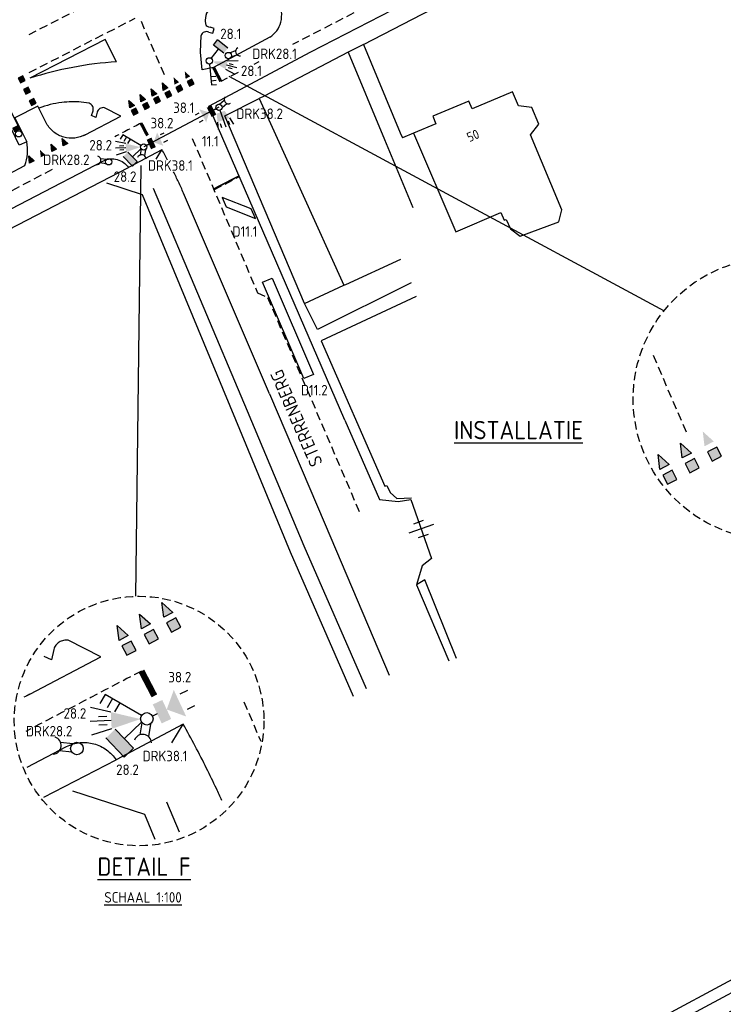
# Model space of a CAD drawing. Header units: metres. Extents: x 146651 to 147236, y 458601 to 459010.
# Tile 17 of 24: x 146930 to 146998, y 458805 to 458899. Entities that reach past the tile are written whole.
import ezdxf
from ezdxf.enums import TextEntityAlignment as Align

# ---------------------------------------------------------------- set-up
doc = ezdxf.new("R2010")
doc.units = ezdxf.units.M
doc.header["$LTSCALE"] = 0.25
doc.linetypes.add('HIDDEN2', pattern=[4.7625, 3.175, -1.5875])
for name, color, linetype in [('GEBOUWEN', 3, 'Continuous'), ('INST-T-CODE', 1, 'Continuous'), ('INSTALLATIE', 2, 'Continuous'), ('LUS-T-CODE', 1, 'Continuous'), ('LUSSEN', 7, 'Continuous'), ('MAATVOERING', 7, 'Continuous'), ('MARKERING', 9, 'Continuous'), ('N2378200$0$TEK-D02', 7, 'Continuous'), ('ONDERGROND', 7, 'Continuous'), ('TXT-020', 1, 'Continuous'), ('TXT-035', 2, 'Continuous')]:
    doc.layers.add(name, color=color, linetype=linetype)
doc.styles.add('I020-0', font='ISOCP.shx', dxfattribs={"height": 1})
doc.styles.add('I020-1', font='ISO', dxfattribs={"height": 2})
doc.styles.add('I035-0', font='ISOCP.shx', dxfattribs={"height": 1.75})
doc.styles.add('ISO', font='isocp.shx')

# ---------------------------------------------------------------- blocks, each defined once
blk = doc.blocks.new('N2378200$0$DRHEK')
at = {"linetype": 'Continuous'}
for p, q in [((1.25, 0), (-1.25, 0)), ((-0.5, 0.7), (0.5, 0.7)), ((-0.5, -0.7), (0.5, -0.7))]:
    blk.add_line(p, q, dxfattribs=at)
blk = doc.blocks.new('V_10X1')
blk.add_lwpolyline([(0.5, 0), (0.5, -10), (-0.5, -10), (-0.5, 0)], close=True)
at = {"layer": 'LUS-T-CODE', "style": 'I020-1'}
blk.add_attdef('LUS', text='', height=1, rotation=270, dxfattribs=at).set_placement((-0.021, -11.42), align=Align.MIDDLE)
blk = doc.blocks.new('V_3X1S')
blk.add_lwpolyline([(0, -1), (-2.121, -3.121), (-2.121, -2.121), (0, 0)], close=True)
at = {"layer": 'LUS-T-CODE', "style": 'ISO'}
blk.add_attdef('LUS', text='', height=1, rotation=270, dxfattribs=at).set_placement((-0.711, -3.854), align=Align.MIDDLE)
blk = doc.blocks.new('V_DRK')
for p, q in [((0.22, 0.204), (0.818, 0.204)), ((0.22, -0.204), (0.806, -0.204))]:
    blk.add_line(p, q)
blk.add_arc((1.174, -0.01), 0.416, 101.0729, 258.884)
at = {"layer": 'INST-T-CODE', "style": 'I020-1'}
blk.add_attdef('INST', text='', height=1, dxfattribs=at).set_placement((3.19, -0.003), align=Align.MIDDLE)
blk = doc.blocks.new('V_MAST')
blk.add_circle((0, 0), 0.3)
blk = doc.blocks.new('V_20LNT')
for p, q in [((1.7, 0.4), (2.666, 0.659)), ((1.7, 0), (2.7, 0)), ((1.9, 0.2), (2.3, 0.2)), ((1.7, -0.4), (2.666, -0.659)), ((1.9, -0.2), (2.3, -0.2))]:
    blk.add_line(p, q)
blk.add_solid([(0.3, 0), (1.7, 0.4), (1.7, -0.4)])
at = {"layer": 'INST-T-CODE', "style": 'I020-1'}
blk.add_attdef('LNT', text='', height=1, dxfattribs=at).set_placement((4.129, 0), align=Align.MIDDLE)
blk = doc.blocks.new('V_VGLNT')
for p, q in [((0.548, 0), (0.3, 0)), ((1.948, 0.4), (2.348, 0.4)), ((1.948, -0.4), (2.348, -0.4))]:
    blk.add_line(p, q)
for points in [[(0.548, 0.5), (1.048, 0.5), (0.548, -0.5), (1.048, -0.5)], [(1.048, 0), (1.748, 0.7), (1.748, -0.7)]]:
    blk.add_solid(points)
at = {"layer": 'INST-T-CODE', "style": 'I020-1'}
blk.add_attdef('INST', text='', height=1, dxfattribs=at).set_placement((4.115, -0.001), align=Align.MIDDLE)
blk = doc.blocks.new('V_30LNT')
for p, q in [((0.3, 0), (1.975, 0)), ((1.3, 0.6), (1.979, 0.769)), ((1.5, 0.4), (1.9, 0.4)), ((1.3, -0.6), (1.979, -0.769)), ((1.5, -0.4), (1.9, -0.4))]:
    blk.add_line(p, q)
blk.add_solid([(0.5, 0.4), (0.5, -0.4), (1.3, 0.6), (1.3, -0.6)])
at = {"layer": 'INST-T-CODE', "style": 'I020-1'}
blk.add_attdef('LNT', text='', height=1, dxfattribs=at).set_placement((3.534, -0.001), align=Align.MIDDLE)
blk = doc.blocks.new('V_SECLNT')
for p, q in [((1.5, 0), (1.5, 0.5)), ((1.9, 0), (1.9, 0.5)), ((2.3, 0), (2.3, 0.5)), ((0.3, 0), (2.3, 0))]:
    blk.add_line(p, q)
blk = doc.blocks.new('SVW-VRI_DETECTIE_RADAR')
at = {"color": 0, "linetype": 'ByBlock'}
for p, q in [((1.132, 0.63), (1.746, 0.63)), ((1.132, -0.63), (1.132, 0.63)), ((1.746, -0.63), (1.746, 0.63)), ((0, 0), (1.132, 0))]:
    blk.add_line(p, q, dxfattribs=at)
blk.add_solid([(1.132, -0.63), (1.132, 0.63), (1.746, -0.63), (1.746, 0.63)], dxfattribs=at)
at = {"layer": 'INST-T-CODE', "style": 'I035-0'}
blk.add_attdef('RAD', (2.218, -0.132), '', height=1, dxfattribs=at)

msp = doc.modelspace()

# ---------------------------------------------------------------- hatches: boundary and pattern name
at = {"layer": 'MARKERING'}
for points in [[(146930.678, 458893.431), (146930.229, 458893.211), (146930.449, 458892.762), (146930.898, 458892.982)], [(146945.149, 458892.591), (146945.593, 458892.822), (146945.064, 458893.298)], [(146946.214, 458893.144), (146946.658, 458893.375), (146946.129, 458893.851)], [(146947.026, 458892.665), (146946.796, 458893.108), (146946.352, 458892.878), (146946.583, 458892.434)], [(146931.206, 458892.353), (146930.757, 458892.133), (146930.977, 458891.684), (146931.426, 458891.904)], [(146943.019, 458891.485), (146943.463, 458891.716), (146942.934, 458892.192)], [(146944.084, 458892.038), (146944.528, 458892.269), (146943.999, 458892.745)], [(146944.896, 458891.559), (146944.666, 458892.003), (146944.222, 458891.772), (146944.453, 458891.328)], [(146945.961, 458892.112), (146945.731, 458892.555), (146945.287, 458892.325), (146945.518, 458891.881)], [(146931.734, 458891.275), (146931.285, 458891.055), (146931.504, 458890.606), (146931.954, 458890.826)], [(146940.889, 458890.38), (146941.333, 458890.61), (146940.804, 458891.086)], [(146941.954, 458890.933), (146942.398, 458891.163), (146941.869, 458891.639)], [(146943.831, 458891.006), (146943.601, 458891.45), (146943.157, 458891.219), (146943.388, 458890.775)], [(146941.701, 458889.9), (146941.471, 458890.344), (146941.027, 458890.113), (146941.257, 458889.67)], [(146942.766, 458890.453), (146942.536, 458890.897), (146942.092, 458890.666), (146942.322, 458890.223)], [(146934.533, 458886.744), (146934.978, 458886.972), (146934.452, 458887.451)], [(146932.397, 458885.649), (146932.842, 458885.877), (146932.316, 458886.357)], [(146933.465, 458886.197), (146933.91, 458886.425), (146933.384, 458886.904)], [(146931.329, 458885.102), (146931.774, 458885.33), (146931.248, 458885.809)], [(146995.723, 458858.078), (146996.61, 458858.538), (146995.552, 458859.491)], [(146993.593, 458856.972), (146994.48, 458857.433), (146993.422, 458858.386)], [(146991.463, 458855.866), (146992.35, 458856.327), (146991.292, 458857.28)], [(146997.347, 458857.118), (146996.887, 458858.006), (146995.999, 458857.545), (146996.46, 458856.658)], [(146995.217, 458856.013), (146994.757, 458856.9), (146993.869, 458856.439), (146994.33, 458855.552)], [(146993.087, 458854.907), (146992.627, 458855.794), (146991.739, 458855.333), (146992.2, 458854.446)], [(146944.122, 458841.76), (146945.009, 458842.221), (146943.951, 458843.174)], [(146941.992, 458840.654), (146942.879, 458841.115), (146941.821, 458842.068)], [(146945.747, 458840.801), (146945.286, 458841.688), (146944.398, 458841.227), (146944.859, 458840.34)], [(146939.862, 458839.548), (146940.749, 458840.009), (146939.691, 458840.962)], [(146943.617, 458839.695), (146943.156, 458840.582), (146942.268, 458840.121), (146942.729, 458839.234)], [(146941.486, 458838.589), (146941.026, 458839.476), (146940.138, 458839.016), (146940.599, 458838.128)]]:
    msp.add_hatch(color=256, dxfattribs=at).paths.add_polyline_path(points)

# ---------------------------------------------------------------- linework, layer by layer
at = {"layer": 'GEBOUWEN'}
for points in [[(146967.97, 458887.948), (146971.986, 458878.544), (146976.291, 458880.382), (146976.605, 458879.646), (146976.807, 458879.733), (146977.2, 458878.813), (146978.149, 458878.13), (146981.823, 458879.497), (146982.095, 458880.635), (146979.122, 458887.792), (146979.903, 458888.831), (146979.254, 458890.391), (146977.966, 458890.571), (146977.418, 458891.892)], [(146977.418, 458891.892), (146973.548, 458890.285), (146973.249, 458891.006), (146969.786, 458889.568), (146970.086, 458888.845), (146967.97, 458887.948)]]:
    msp.add_lwpolyline(points, dxfattribs=at)
at = {"layer": 'INSTALLATIE'}
msp.add_line((146930.545, 458888.028), (146923.466, 458902.346), dxfattribs=at)
msp.add_solid([(146929.665, 458888.455), (146930.203, 458888.721), (146929.873, 458888.033), (146930.411, 458888.3)], dxfattribs=at)
at = {"layer": 'MAATVOERING', "color": 1}
for points in [[(146950.323, 458893.408), (146991.863, 458871.011)], [(146941.934, 458884.871), (146941.425, 458843.761)]]:
    msp.add_lwpolyline(points, dxfattribs=at)
at = {"layer": 'MAATVOERING'}
msp.add_lwpolyline([(146949.394, 458890.431), (146942.215, 458886.639)], dxfattribs=at)
at = {"layer": 'MAATVOERING', "linetype": 'HIDDEN2'}
for centre, radius in [((147002.366, 458862.607), 13.451), ((146941.772, 458831.858), 11.908)]:
    msp.add_circle(centre, radius, dxfattribs=at)
at = {"layer": 'MARKERING', "linetype": 'HIDDEN2'}
for points in [[(146969.692, 458789.079, 0.005888), (147040.047, 458826.904), (147113.201, 458867.277, 0.005419), (147205.794, 458920.643, 0.005419)], [(147222.401, 458893.519), (147138.548, 458845.029), (147088.997, 458817.358, -0.005232), (146969.568, 458753.592)], [(146941.958, 458888.916, 0.000023), (146939.448, 458887.605, 0.000023)], [(146933.488, 458884.491, 0.000149), (146917.411, 458876.081)], [(146942, 458836.622, 0.000051), (146930.97, 458830.859, 0.000023)], [(146963.802, 458765.768, 0.002813), (147042.465, 458807.447)]]:
    msp.add_lwpolyline(points, format="xyb", dxfattribs=at)
for points in [[(146949.927, 458906.95), (146931.247, 458897.334)], [(146971.799, 458904.343), (146956.427, 458896.423)], [(146938.74, 458897.563), (146941.407, 458898.936)], [(146941.958, 458898.654), (146944.305, 458893.201)], [(146938.305, 458897.334), (146931.136, 458893.644)], [(146953.193, 458894.757), (146952.717, 458894.512)], [(146951.229, 458893.745), (146949.575, 458892.893)], [(146946.849, 458887.452), (146953.069, 458872.729), (146954.028, 458872.279), (146962.835, 458851.719)], [(146948.917, 458882.557), (146951.351, 458883.81)], [(146990.824, 458866.758), (146994.035, 458859.298)], [(146951.782, 458833.694), (146953.376, 458829.922)]]:
    msp.add_lwpolyline(points, dxfattribs=at)
at = {"layer": 'MARKERING'}
for points in [[(146938.534, 458896.89), (146931.365, 458893.199)], [(146939.628, 458894.768), (146938.534, 458896.89)]]:
    msp.add_lwpolyline(points, dxfattribs=at)
msp.add_lwpolyline([(146939.628, 458894.768, 0.061767), (146931.365, 458893.199, 0.140788)], format="xyb", dxfattribs=at)
for points, const_width in [([(146948.881, 458894.222), (146949.575, 458892.893)], 0.3), ([(146942.576, 458887.733), (146941.958, 458888.916)], 0.3), ([(146948.888, 458882.626), (146951.322, 458883.879)], 0.15), ([(146943.235, 458834.256), (146942, 458836.622)], 0.6)]:
    msp.add_lwpolyline(points, dxfattribs=dict(at, const_width=const_width))
for points in [[(146930.678, 458893.431), (146930.229, 458893.211), (146930.449, 458892.762), (146930.898, 458892.982)], [(146947.026, 458892.665), (146946.796, 458893.108), (146946.352, 458892.878), (146946.583, 458892.434)], [(146931.206, 458892.353), (146930.757, 458892.133), (146930.977, 458891.684), (146931.426, 458891.904)], [(146943.463, 458891.716), (146943.019, 458891.485), (146942.934, 458892.192)], [(146944.528, 458892.269), (146944.084, 458892.038), (146943.999, 458892.745)], [(146944.896, 458891.559), (146944.666, 458892.003), (146944.222, 458891.772), (146944.453, 458891.328)], [(146945.961, 458892.112), (146945.731, 458892.555), (146945.287, 458892.325), (146945.518, 458891.881)], [(146931.734, 458891.275), (146931.285, 458891.055), (146931.504, 458890.606), (146931.954, 458890.826)], [(146941.333, 458890.61), (146940.889, 458890.38), (146940.804, 458891.086)], [(146942.398, 458891.163), (146941.954, 458890.933), (146941.869, 458891.639)], [(146943.831, 458891.006), (146943.601, 458891.45), (146943.157, 458891.219), (146943.388, 458890.775)], [(146941.701, 458889.9), (146941.471, 458890.344), (146941.027, 458890.113), (146941.257, 458889.67)], [(146942.766, 458890.453), (146942.536, 458890.897), (146942.092, 458890.666), (146942.322, 458890.223)], [(146934.978, 458886.972), (146934.533, 458886.744), (146934.452, 458887.451)], [(146933.91, 458886.425), (146933.465, 458886.197), (146933.384, 458886.904)], [(146931.774, 458885.33), (146931.329, 458885.102), (146931.248, 458885.809)], [(146994.48, 458857.433), (146993.593, 458856.972), (146993.422, 458858.386)], [(146992.35, 458856.327), (146991.463, 458855.866), (146991.292, 458857.28)], [(146997.347, 458857.118), (146996.887, 458858.006), (146995.999, 458857.545), (146996.46, 458856.658)], [(146995.217, 458856.013), (146994.757, 458856.9), (146993.869, 458856.439), (146994.33, 458855.552)], [(146993.087, 458854.907), (146992.627, 458855.794), (146991.739, 458855.333), (146992.2, 458854.446)], [(146945.009, 458842.221), (146944.122, 458841.76), (146943.951, 458843.174)], [(146942.879, 458841.115), (146941.992, 458840.654), (146941.821, 458842.068)], [(146945.747, 458840.801), (146945.286, 458841.688), (146944.398, 458841.227), (146944.859, 458840.34)], [(146940.749, 458840.009), (146939.862, 458839.548), (146939.691, 458840.962)], [(146943.617, 458839.695), (146943.156, 458840.582), (146942.268, 458840.121), (146942.729, 458839.234)], [(146941.486, 458838.589), (146941.026, 458839.476), (146940.138, 458839.016), (146940.599, 458838.128)]]:
    msp.add_lwpolyline(points, close=True, dxfattribs=at)
at = {"layer": 'ONDERGROND'}
for p, q in [((146948.941, 458897.942), (146948.542, 458898.081)), ((146948.806, 458897.489), (146948.941, 458897.942)), ((146947.639, 458895.698), (146947.697, 458897.273)), ((146948.443, 458897.589), (146948.806, 458897.489)), ((146963.191, 458896.417), (146961.732, 458895.698)), ((146947.807, 458894.014), (146947.639, 458895.698)), ((146961.732, 458895.698), (146953.707, 458891.498)), ((146948.881, 458894.222), (146947.807, 458894.014)), ((146953.707, 458891.498), (146953.238, 458891.253)), ((146953.238, 458891.253), (146961.302, 458873.439)), ((146932.224, 458890.358), (146932.1, 458890.524)), ((146936.497, 458887.744), (146936.627, 458887.81)), ((146943.949, 458886.382), (146940.753, 458884.676)), ((146929.304, 458884.057), (146930.888, 458884.869)), ((146954.203, 458863.065), (146946.018, 458882.239)), ((146961.493, 458873.527), (146966.755, 458875.943)), ((146957.552, 458871.717), (146961.302, 458873.439)), ((146961.302, 458873.439), (146961.493, 458873.527)), ((146968.224, 458872.385), (146959.157, 458868.144)), ((146959.157, 458868.144), (146965.228, 458854.276)), ((146954.203, 458863.065), (146959.528, 458850.61)), ((146961.416, 458860.554), (146964.719, 458853.001)), ((146965.228, 458854.276), (146965.424, 458854.336)), ((146965.424, 458854.336), (146965.728, 458853.653)), ((146965.728, 458853.653), (146966.376, 458853.076)), ((146964.719, 458853.001), (146966.505, 458852.802)), ((146966.376, 458853.076), (146967.769, 458853.15)), ((146966.505, 458852.802), (146967.695, 458852.988)), ((146967.695, 458852.988), (146969.669, 458847.38)), ((146959.528, 458850.61), (146965.636, 458836.224)), ((146969.669, 458847.38), (146968.795, 458846.66)), ((146968.795, 458846.66), (146968.232, 458844.867)), ((146969.053, 458845.342), (146968.232, 458844.867)), ((146972.045, 458837.833), (146969.053, 458845.342)), ((146968.232, 458844.867), (146971.316, 458837.607)), ((146931.079, 458834.276), (146931.339, 458834.409)), ((146945.983, 458831.553), (146939.591, 458828.141)), ((147012.355, 458814.712), (146987.096, 458801.138))]:
    msp.add_line(p, q, dxfattribs=at)
for points in [[(146944.775, 458777.838), (146966.909, 458789.322), (146976.758, 458794.403), (146988.038, 458800.42), (147008.291, 458811.293), (147032.549, 458824.506), (147056.382, 458837.576), (147082.843, 458852.07), (147116.063, 458870.571), (147136.12, 458881.978), (147156.136, 458893.464), (147177.105, 458905.556), (147197.14, 458917.201), (147205.042, 458921.873)], [(146950.479, 458891.609), (146958.177, 458895.703), (146973.752, 458903.76), (146993.502, 458913.699)], [(146963.191, 458896.417), (146978.182, 458904.214), (146986.823, 458908.511), (146988.705, 458909.438)], [(146954.255, 458897.103), (146954.255, 458897.103), (146948.881, 458894.222)], [(146963.191, 458896.417), (146966.696, 458887.988), (146966.898, 458887.502)], [(146961.732, 458895.698), (146965.197, 458887.364), (146967.897, 458880.875)], [(146961.416, 458860.554), (146948.444, 458890.527), (146950.479, 458891.609)], [(146957.552, 458871.717), (146949.951, 458889.62), (146953.238, 458891.253)], [(146932.1, 458890.524), (146929.917, 458889.432)], [(146929.917, 458889.432), (146931.052, 458887.122), (146930.339, 458886.804), (146929.249, 458889.083)], [(146967.97, 458887.948), (146966.898, 458887.502)], [(146880.236, 458853.885), (146882.182, 458854.871), (146898.167, 458862.821), (146913.946, 458870.815), (146931.982, 458880.147), (146940.753, 458884.676)], [(146967.745, 458873.666), (146958.782, 458869.231), (146957.552, 458871.717)], [(146932.697, 458824.582), (146939.591, 458828.141)]]:
    msp.add_lwpolyline(points, dxfattribs=at)
for points in [[(146954.255, 458897.103, 0.089814), (146954.908, 458897.737, 0.089814), (146955.296, 458898.56, 0.100299), (146955.359, 458899.572, 0.100299), (146955.023, 458900.529), (146955.023, 458900.529)], [(146936.627, 458887.81), (146940.02, 458889.59), (146938.464, 458890.384, 0.092651), (146938.241, 458890.381, 0.092651), (146938.034, 458890.297, 0.090938), (146937.874, 458890.148, 0.090938), (146937.777, 458889.951), (146937.66, 458889.446), (146937.241, 458889.655), (146937.379, 458890.082, 0.090419), (146937.405, 458890.292, 0.090419), (146937.355, 458890.497, 0.101958), (146937.217, 458890.69, 0.101958), (146937.013, 458890.813), (146936.264, 458890.917, 0.024031), (146935.332, 458890.942, 0.024031), (146934.401, 458890.876, 0.02888), (146933.298, 458890.68, 0.02888), (146932.224, 458890.358)], [(146936.627, 458887.81, -0.096142), (146935.639, 458887.495, -0.096142), (146934.603, 458887.572, -0.099785), (146933.641, 458888.055, -0.099785), (146932.941, 458888.873), (146932.224, 458890.358)], [(146930.888, 458884.869, 0.131831), (146931.052, 458887.122, 0.131831)], [(146771.851, 458803.716), (146773.222, 458804.349), (146798.646, 458816.328), (146825.296, 458829.021), (146845.158, 458838.587), (146853.659, 458842.681), (146881.409, 458856.326), (146897.388, 458864.213), (146913.174, 458872.202), (146931.174, 458881.549), (146938.39, 458885.32, -0.090633), (146939.03, 458885.502, -0.090633), (146939.693, 458885.445, -0.090675), (146940.294, 458885.158, -0.090675), (146940.753, 458884.676)], [(146931.339, 458834.409), (146938.125, 458837.969), (146935.013, 458839.557, 0.092651), (146934.567, 458839.551, 0.092651), (146934.153, 458839.383, 0.090938), (146933.832, 458839.084, 0.090938), (146933.639, 458838.691), (146933.405, 458837.681), (146932.73, 458838.018)], [(146931.339, 458834.409, -0.028261), (146930.783, 458834.145, -0.096142)], [(146931.091, 458827.457), (146934.865, 458829.429, -0.090633), (146936.145, 458829.792, -0.090633), (146937.471, 458829.679, -0.090675), (146938.671, 458829.104, -0.090675), (146939.591, 458828.141)]]:
    msp.add_lwpolyline(points, format="xyb", dxfattribs=at)
at = {"layer": 'ONDERGROND', "flags": 128}
for points in [[(146943.401, 458885.486), (146943.949, 458886.382)], [(146962.246, 458834.181), (146956.226, 458847.964), (146951.016, 458860.615), (146942.113, 458882.066), (146938.687, 458883.182)], [(146963.475, 458834.921), (146957.514, 458848.556), (146952.126, 458861.44), (146943.166, 458882.662)], [(146944.886, 458829.761), (146945.983, 458831.553)], [(146943.294, 458820.552), (146942.311, 458822.921), (146935.459, 458825.153)], [(146945.621, 458821.259), (146944.416, 458824.113)]]:
    msp.add_lwpolyline(points, dxfattribs=at)
at = {"layer": 'ONDERGROND'}
for centre, radius, start, end in [((146949.821, 458898.74), 1.734, 149.78725, 179.59959), ((146950.875, 458898.733), 2.788, 179.59959, 185.90144), ((146948.199, 458897.127), 0.523, 87.4324, 112.71495), ((146948.482, 458898.485), 0.382, 185.90144, 202.98167), ((146948.472, 458898.481), 0.371, 202.98167, 238.24531), ((146948.199, 458897.127), 0.523, 62.14985, 87.4324), ((146948.577, 458898.652), 0.572, 238.24531, 266.48476), ((146948.199, 458897.127), 0.523, 138.2397, 163.76445), ((146948.199, 458897.127), 0.523, 112.71495, 138.2397), ((146901.932, 458862.811), 48.178, 27.93245, 29.29211), ((146901.932, 458862.811), 48.178, 25.17772, 26.45789), ((146901.932, 458862.811), 48.178, 23.78266, 25.17772), ((146861.948, 458784.41), 96.356, 26.45789, 29.29211), ((146861.948, 458784.41), 96.356, 25.17772, 26.45789), ((146861.948, 458784.41), 96.356, 24.43846, 25.17772)]:
    msp.add_arc(centre, radius, start, end, dxfattribs=at)

# ---------------------------------------------------------------- block references
at = {"layer": 'INSTALLATIE'}
ref = msp.add_blockref('SVW-VRI_DETECTIE_RADAR', (146948.657, 458895.091), dxfattribs=dict(at, rotation=51.58789449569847))
ref.add_attrib('RAD', '28.1', (146949.512, 458896.93), dxfattribs={"layer": 'INST-T-CODE', "height": 1, "style": 'I035-0'})
ref = msp.add_blockref('V_DRK', (146950.288, 458895.364), dxfattribs=dict(at, rotation=19.7170723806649))
ref.add_attrib('INST', 'DRK28.1', dxfattribs={"layer": 'INST-T-CODE', "height": 1, "style": 'I020-1'}).set_placement((146954.697, 458895.532), align=Align.MIDDLE)
for p in [(146948.47, 458894.856), (146950.288, 458895.364), (146949.394, 458890.431), (146930.276, 458887.895), (146942.215, 458886.639), (146938.88, 458885.223)]:
    msp.add_blockref('V_MAST', p, dxfattribs=at)
ref = msp.add_blockref('V_20LNT', (146948.47, 458894.856), dxfattribs=dict(at, rotation=346.6192487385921))
ref.add_attrib('LNT', '28.1', dxfattribs={"layer": 'INST-T-CODE', "height": 1, "style": 'I020-1'}).set_placement((146952.488, 458893.901), align=Align.MIDDLE)
at = {"layer": 'INSTALLATIE', "linetype": 'HIDDEN2'}
for p, rotation in [((146948.47, 458894.856), 275.0002852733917), ((146942.215, 458886.639), 149.580442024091)]:
    msp.add_blockref('V_SECLNT', p, dxfattribs=dict(at, rotation=rotation))
at = {"layer": 'INSTALLATIE'}
ref = msp.add_blockref('V_DRK', (146949.394, 458890.431), dxfattribs=dict(at, rotation=39.58511779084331))
ref.add_attrib('INST', 'DRK38.2', dxfattribs={"layer": 'INST-T-CODE', "height": 1, "style": 'I020-1'}).set_placement((146953.278, 458889.815), align=Align.MIDDLE)
ref = msp.add_blockref('V_VGLNT', (146949.394, 458890.431), dxfattribs=dict(at, rotation=207.9701289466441))
ref.add_attrib('INST', '38.1', dxfattribs={"layer": 'INST-T-CODE', "height": 1, "style": 'I020-1'}).set_placement((146946.04, 458890.387), align=Align.MIDDLE)
ref = msp.add_blockref('V_30LNT', (146949.394, 458890.431), dxfattribs=dict(at, rotation=289.4216928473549))
ref.add_attrib('LNT', '11.1', dxfattribs={"layer": 'INST-T-CODE', "height": 1, "style": 'I020-1'}).set_placement((146948.571, 458887.187), align=Align.MIDDLE)
ref = msp.add_blockref('V_VGLNT', (146942.215, 458886.639), dxfattribs=dict(at, rotation=25.14336986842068))
ref.add_attrib('INST', '38.2', dxfattribs={"layer": 'INST-T-CODE', "height": 1, "style": 'I020-1'}).set_placement((146943.958, 458888.922), align=Align.MIDDLE)
ref = msp.add_blockref('V_20LNT', (146942.215, 458886.639), dxfattribs=dict(at, rotation=182.6786199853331))
ref.add_attrib('LNT', '28.2', dxfattribs={"layer": 'INST-T-CODE', "height": 1, "style": 'I020-1'}).set_placement((146938.108, 458886.805), align=Align.MIDDLE)
ref = msp.add_blockref('SVW-VRI_DETECTIE_RADAR', (146941.962, 458886.479), dxfattribs=dict(at, rotation=223.8325015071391))
ref.add_attrib('RAD', '28.2', (146939.353, 458883.307), dxfattribs={"layer": 'INST-T-CODE', "height": 1, "style": 'I035-0'})
ref = msp.add_blockref('V_DRK', (146942.215, 458886.639), dxfattribs=dict(at, rotation=260.8763159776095))
ref.add_attrib('INST', 'DRK38.1', dxfattribs={"layer": 'INST-T-CODE', "height": 1, "style": 'I020-1'}).set_placement((146944.762, 458884.872), align=Align.MIDDLE)
ref = msp.add_blockref('V_DRK', (146938.88, 458885.223), dxfattribs=dict(at, rotation=173.5564513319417))
ref.add_attrib('INST', 'DRK28.2', dxfattribs={"layer": 'INST-T-CODE', "height": 1, "style": 'I020-1'}).set_placement((146934.833, 458885.419), align=Align.MIDDLE)
ref = msp.add_blockref('V_VGLNT', (146942.515, 458832.067), dxfattribs=dict(at, xscale=1.999999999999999, yscale=1.999999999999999, zscale=1.999999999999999, rotation=25.14336986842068))
ref.add_attrib('INST', '38.2', dxfattribs={"layer": 'INST-T-CODE', "height": 1, "style": 'ISO'}).set_placement((146945.658, 458836.046), align=Align.MIDDLE)
at = {"layer": 'INSTALLATIE', "linetype": 'HIDDEN2', "xscale": 1.999999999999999, "yscale": 1.999999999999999, "zscale": 1.999999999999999, "rotation": 149.580442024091}
msp.add_blockref('V_SECLNT', (146942.515, 458832.067), dxfattribs=at)
at = {"layer": 'INSTALLATIE'}
ref = msp.add_blockref('V_20LNT', (146942.515, 458832.067), dxfattribs=dict(at, xscale=1.999999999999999, yscale=1.999999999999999, zscale=1.999999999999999, rotation=182.6786199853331))
ref.add_attrib('LNT', '28.2', dxfattribs={"layer": 'INST-T-CODE', "height": 1, "style": 'ISO'}).set_placement((146935.649, 458832.583), align=Align.MIDDLE)
ref = msp.add_blockref('SVW-VRI_DETECTIE_RADAR', (146942.008, 458831.746), dxfattribs=dict(at, xscale=2, yscale=2, zscale=2, rotation=223.8325015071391))
ref.add_attrib('RAD', '28.2', (146939.582, 458826.707), dxfattribs={"layer": 'INST-T-CODE', "height": 1, "style": 'ISO'})
at = {"layer": 'INSTALLATIE', "xscale": 2, "yscale": 2, "zscale": 2}
for p in [(146942.515, 458832.067), (146935.845, 458829.235)]:
    msp.add_blockref('V_MAST', p, dxfattribs=at)
at = {"layer": 'INSTALLATIE'}
ref = msp.add_blockref('V_DRK', (146935.845, 458829.235), dxfattribs=dict(at, xscale=2, yscale=2, zscale=2, rotation=173.5564513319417))
ref.add_attrib('INST', 'DRK28.2', dxfattribs={"layer": 'INST-T-CODE', "height": 1, "style": 'ISO'}).set_placement((146933.195, 458830.891), align=Align.MIDDLE)
ref = msp.add_blockref('V_DRK', (146942.515, 458832.067), dxfattribs=dict(at, xscale=2, yscale=2, zscale=2, rotation=260.8763159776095))
ref.add_attrib('INST', 'DRK38.1', dxfattribs={"layer": 'INST-T-CODE', "height": 1, "style": 'ISO'}).set_placement((146944.248, 458828.516), align=Align.MIDDLE)
at = {"layer": 'LUSSEN'}
ref = msp.add_blockref('V_3X1S', (146949.69, 458881.83), dxfattribs=dict(at, xscale=-1, rotation=23.40245479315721))
ref.add_attrib('LUS', 'D11.1', dxfattribs={"layer": 'LUS-T-CODE', "height": 1, "style": 'ISO'}).set_placement((146951.873, 458878.576), align=Align.MIDDLE)
ref = msp.add_blockref('V_10X1', (146954.019, 458873.937), dxfattribs=dict(at, rotation=23.13334024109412))
ref.add_attrib('LUS', 'D11.2', dxfattribs={"layer": 'LUS-T-CODE', "height": 1, "style": 'I020-1'}).set_placement((146958.487, 458863.427), align=Align.MIDDLE)
at = {"layer": 'ONDERGROND', "rotation": 19.39192306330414}
msp.add_blockref('N2378200$0$DRHEK', (146968.682, 458850.184), dxfattribs=at)

# ---------------------------------------------------------------- texts
at = {"layer": 'N2378200$0$TEK-D02', "style": 'ISO'}
msp.add_text('50', height=0.9, rotation=22.65775, dxfattribs=at).set_placement((146973.28, 458887.089))
at = {"layer": 'ONDERGROND', "style": 'ISO'}
msp.add_text('STERRENBERG', height=1.25, rotation=113.54538, dxfattribs=at).set_placement((146959.329, 458856.487))
at = {"layer": 'TXT-020', "linetype": 'HIDDEN2', "style": 'I020-0'}
msp.add_text('%%USCHAAL 1:100', height=1, dxfattribs=at).set_placement((146938.455, 458814.529))
at = {"layer": 'TXT-035', "style": 'I035-0'}
for s, p in [('%%uINSTALLATIE', (146971.821, 458858.744)), ('%%UDETAIL F', (146937.794, 458817.083))]:
    msp.add_text(s, height=1.75, dxfattribs=at).set_placement(p)

doc.saveas('drawing.dxf')
